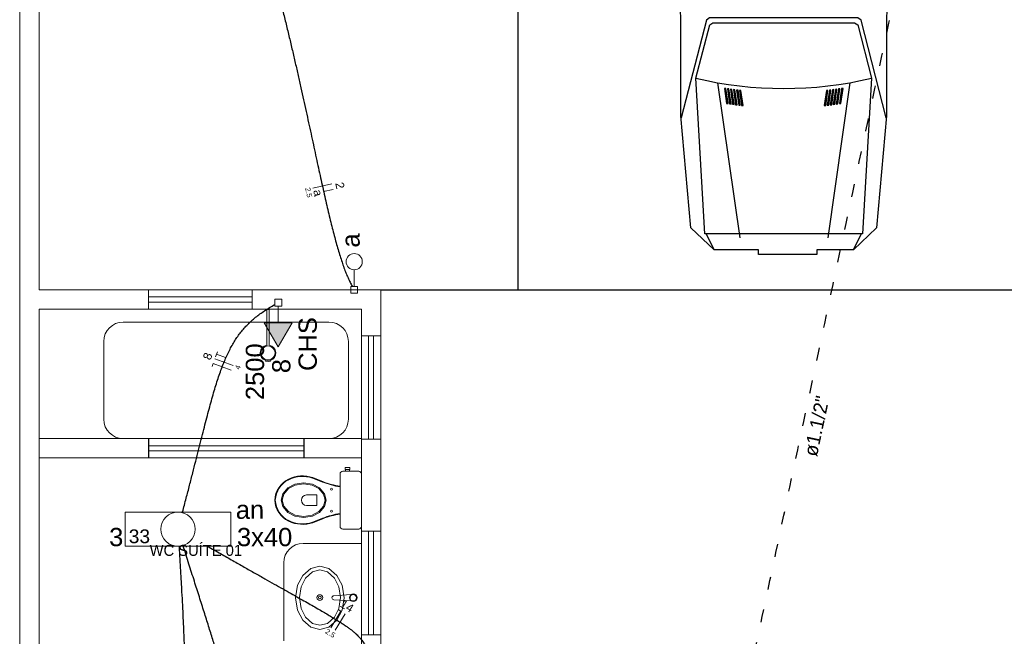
# Model space of a CAD drawing. Header units: millimetres. Extents: x 26 to 1362, y 24 to 358.
# Tile 245 of 256: x 1285 to 1292, y 270 to 275. Entities that reach past the tile are written whole.
import ezdxf

# ---------------------------------------------------------------- set-up
doc = ezdxf.new("R2010")
doc.units = ezdxf.units.MM
doc.linetypes.add('DOT2', pattern=[3.175, 0, -3.175])
for name, color, linetype in [('ARQ-PISO', 8, 'Continuous'), ('EXTERN', 7, 'Continuous'), ('EXTERN-I', 251, 'Continuous'), ('LOUÇAS', 7, 'Continuous')]:
    doc.layers.add(name, color=color, linetype=linetype)
for name, color, linetype, lineweight in [('EL-Condutos', 4, 'Continuous', 30), ('EL-Fios', 9, 'Continuous', 20), ('EL-Textos condutos', 7, 'Continuous', 20), ('EL-Textos fios', 7, 'Continuous', 20), ('EL-Textos pontos', 5, 'Continuous', 20), ('MB ALVENARIA', 7, 'Continuous', 20), ('MB ESQUADRIA', 7, 'Continuous', 20), ('MB MOBILIÁRIO', 8, 'Continuous', 5), ('MB TEXTO 0', 7, 'Continuous', 20), ('P-SIMBOL', 5, 'Continuous', 20)]:
    doc.layers.add(name, color=color, linetype=linetype, lineweight=lineweight)
doc.styles.add('arial', font='arial.ttf')
doc.styles.add('AvantGardeBkBT', font='txt')

msp = doc.modelspace()

# ---------------------------------------------------------------- hatches: boundary and pattern name
at = {"layer": 'P-SIMBOL', "linetype": 'Continuous'}
msp.add_hatch(color=256, dxfattribs=at).paths.add_polyline_path([(1286.6093, 272.4329), (1286.7176, 272.2454), (1286.8258, 272.4329)])

# ---------------------------------------------------------------- linework, layer by layer
at = {"layer": 'ARQ-PISO'}
for p, q in [((1288.5705, 281.8435), (1288.5705, 272.6875)), ((1287.51, 272.6875), (1296.6105, 272.6875))]:
    msp.add_line(p, q, dxfattribs=at)
for points in [[(1285.714, 271.537), (1285.714, 271.387)], [(1286.9145, 271.537), (1286.9145, 271.387)]]:
    msp.add_lwpolyline(points, dxfattribs=at)
at = {"layer": 'EL-Condutos', "linetype": 'DOT2', "ltscale": 0.05}
for points in [[(1285.0543, 244.8112), (1285.4741, 246.78), (1285.867, 248.6223), (1286.2347, 250.3469), (1286.5793, 251.963), (1286.9027, 253.4796), (1287.2069, 254.9057), (1287.4936, 256.2505), (1287.7649, 257.5229), (1288.0228, 258.7319), (1288.269, 259.8867), (1288.5056, 260.9963), (1288.7345, 262.0696), (1288.9576, 263.1159), (1289.1768, 264.144), (1289.3942, 265.1631), (1289.6115, 266.1822), (1289.8307, 267.2104), (1290.0538, 268.2566), (1290.2827, 269.33), (1290.5193, 270.4396), (1290.7656, 271.5944), (1291.0234, 272.8034), (1291.2947, 274.0758), (1291.5815, 275.4205), (1291.8856, 276.8467), (1292.209, 278.3633), (1292.5536, 279.9794), (1292.9214, 281.704), (1293.3142, 283.5462), (1293.734, 285.5151)], [(1296.4832, 270.7306), (1296.1238, 270.4314), (1295.7878, 270.1511), (1295.4744, 269.889), (1295.1825, 269.6442), (1294.9115, 269.416), (1294.6602, 269.2036), (1294.428, 269.0062), (1294.2137, 268.8229), (1294.0167, 268.6531), (1293.836, 268.496), (1293.6706, 268.3507), (1293.5198, 268.2165), (1293.3825, 268.0927), (1293.258, 267.9783), (1293.1453, 267.8727), (1293.0435, 267.775), (1292.9518, 267.6845), (1292.8692, 267.6004), (1292.7948, 267.5219), (1292.7279, 267.4482), (1292.6674, 267.3785), (1292.6125, 267.3121), (1292.5623, 267.2482), (1292.5159, 267.186), (1292.4724, 267.1247), (1292.4309, 267.0635), (1292.3905, 267.0017), (1292.3504, 266.9384), (1292.3096, 266.8729), (1292.2672, 266.8044)]]:
    msp.add_spline(points, degree=3, dxfattribs=at)
at = {"layer": 'EL-Condutos', "linetype": 'Continuous'}
for points in [[(1286.7526, 274.8443), (1286.7781, 274.7406), (1286.8027, 274.6388), (1286.8264, 274.5387), (1286.8492, 274.4404), (1286.8712, 274.3441), (1286.8925, 274.2498), (1286.913, 274.1574), (1286.9329, 274.0672), (1286.9521, 273.979), (1286.9708, 273.8931), (1286.9889, 273.8093), (1287.0065, 273.7279), (1287.0237, 273.6488), (1287.0404, 273.5721), (1287.0568, 273.4978), (1287.0729, 273.4261), (1287.0887, 273.3569), (1287.1042, 273.2903), (1287.1196, 273.2263), (1287.1348, 273.1651), (1287.1499, 273.1067), (1287.165, 273.0511), (1287.18, 272.9983), (1287.1951, 272.9485), (1287.2103, 272.9017), (1287.2256, 272.858), (1287.241, 272.8173), (1287.2567, 272.7798), (1287.2726, 272.7454), (1287.2888, 272.7144)], [(1285.9778, 270.9704), (1286.0057, 271.076), (1286.0318, 271.1764), (1286.0563, 271.2718), (1286.0793, 271.3625), (1286.1011, 271.4484), (1286.1217, 271.5299), (1286.1414, 271.6071), (1286.1603, 271.6801), (1286.1785, 271.7492), (1286.1962, 271.8144), (1286.2136, 271.876), (1286.2308, 271.9341), (1286.248, 271.9888), (1286.2654, 272.0405), (1286.283, 272.0891), (1286.3011, 272.1349), (1286.3198, 272.1781), (1286.3393, 272.2187), (1286.3598, 272.2571), (1286.3813, 272.2933), (1286.4041, 272.3275), (1286.4282, 272.3599), (1286.454, 272.3906), (1286.4815, 272.4198), (1286.5108, 272.4478), (1286.5422, 272.4745), (1286.5759, 272.5003), (1286.6118, 272.5253), (1286.6503, 272.5496), (1286.6915, 272.5734)], [(1285.9499, 270.7041), (1285.9573, 270.5794), (1285.9642, 270.462), (1285.9703, 270.3516), (1285.9758, 270.248), (1285.9806, 270.1509), (1285.9846, 270.0601), (1285.9879, 269.9754), (1285.9904, 269.8966), (1285.9921, 269.8233), (1285.993, 269.7553), (1285.993, 269.6925), (1285.9921, 269.6345), (1285.9903, 269.5811), (1285.9875, 269.5321), (1285.9838, 269.4873), (1285.9791, 269.4463), (1285.9734, 269.409), (1285.9667, 269.3752), (1285.9588, 269.3445), (1285.9499, 269.3167), (1285.9399, 269.2916), (1285.9287, 269.269), (1285.9164, 269.2487), (1285.9029, 269.2302), (1285.8881, 269.2136), (1285.8722, 269.1984), (1285.8549, 269.1844), (1285.8364, 269.1715), (1285.8165, 269.1594), (1285.7953, 269.1478)], [(1286.9183, 267.7471), (1286.8742, 267.8866), (1286.8328, 268.0175), (1286.7939, 268.1407), (1286.7573, 268.2566), (1286.7227, 268.3659), (1286.6901, 268.4691), (1286.6592, 268.5669), (1286.6298, 268.6599), (1286.6017, 268.7487), (1286.5748, 268.8339), (1286.5488, 268.916), (1286.5236, 268.9958), (1286.499, 269.0737), (1286.4747, 269.1504), (1286.4507, 269.2266), (1286.4266, 269.3027), (1286.4023, 269.3794), (1286.3777, 269.4573), (1286.3525, 269.5371), (1286.3265, 269.6192), (1286.2996, 269.7044), (1286.2716, 269.7932), (1286.2422, 269.8862), (1286.2112, 269.984), (1286.1786, 270.0873), (1286.1441, 270.1965), (1286.1074, 270.3125), (1286.0685, 270.4356), (1286.0271, 270.5666), (1285.983, 270.706)], [(1286.1718, 270.7044), (1286.2719, 270.6473), (1286.366, 270.5937), (1286.4544, 270.5436), (1286.5372, 270.4968), (1286.6146, 270.4531), (1286.6868, 270.4124), (1286.7541, 270.3745), (1286.8165, 270.3392), (1286.8745, 270.3065), (1286.9281, 270.2762), (1286.9775, 270.248), (1287.0229, 270.2219), (1287.0646, 270.1977), (1287.1028, 270.1752), (1287.1376, 270.1543), (1287.1693, 270.1349), (1287.198, 270.1167), (1287.224, 270.0996), (1287.2475, 270.0835), (1287.2686, 270.0682), (1287.2876, 270.0536), (1287.3046, 270.0394), (1287.32, 270.0256), (1287.3338, 270.012), (1287.3463, 269.9984), (1287.3577, 269.9847), (1287.3681, 269.9707), (1287.3779, 269.9563), (1287.3872, 269.9413), (1287.3961, 269.9256)]]:
    msp.add_spline(points, degree=3, dxfattribs=at)
at = {"layer": 'EL-Fios'}
for p, q in [((1286.9853, 273.4737), (1287.1318, 273.5062)), ((1287.0682, 273.4463), (1287.1415, 273.4625)), ((1286.2329, 272.17), (1286.2468, 272.2075)), ((1286.3102, 272.1627), (1286.2398, 272.1887)), ((1286.2052, 272.0949), (1286.2138, 272.1184)), ((1286.3545, 272.0664), (1286.2138, 272.1184)), ((1286.3675, 272.1015), (1286.2268, 272.1535)), ((1287.1812, 270.2156), (1287.2025, 270.2025)), ((1287.1243, 270.0746), (1287.2025, 270.2025)), ((1287.1563, 270.055), (1287.2345, 270.183))]:
    msp.add_line(p, q, dxfattribs=at)
at = {"layer": 'EXTERN'}
msp.add_lwpolyline([(1291.426, 276.7815), (1291.42, 274.161), (1291.42, 274.161), (1291.42, 274.0335), (1291.343, 273.166), (1291.343, 273.166), (1291.1645, 272.9955), (1291.1645, 272.9955), (1290.881, 272.9955), (1290.881, 272.9615), (1290.431, 272.9615), (1290.431, 272.9955), (1290.087, 272.9955), (1289.9085, 273.166), (1289.9085, 273.166), (1289.8315, 274.0335), (1289.8315, 274.0335), (1289.8315, 274.161), (1289.8255, 276.7815)], dxfattribs=at)
at = {"layer": 'EXTERN-I'}
for p, q in [((1290.115, 274.2885), (1290.2855, 273.089)), ((1291.136, 274.2885), (1290.966, 273.089)), ((1290.087, 272.9955), (1290.0275, 273.1185)), ((1291.1645, 272.9955), (1291.224, 273.1185))]:
    msp.add_line(p, q, dxfattribs=at)
for points in [[(1291.419, 274.0165), (1291.2235, 274.7725), (1291.199, 274.7895), (1291.199, 274.7895), (1290.053, 274.7895), (1290.053, 274.7895), (1290.028, 274.7725), (1290.028, 274.7725), (1289.8325, 274.0165)], [(1291.2345, 273.12), (1290.017, 273.12), (1290.017, 273.12), (1289.947, 274.323), (1290.0535, 274.735), (1290.078, 274.752), (1290.078, 274.752), (1291.1735, 274.752), (1291.1735, 274.752), (1291.198, 274.735), (1291.198, 274.735), (1291.3045, 274.323), (1291.2345, 273.12)], [(1290.179, 274.2435), (1290.167, 274.245), (1290.167, 274.245), (1290.1835, 274.128), (1290.1955, 274.1265), (1290.1955, 274.1265), (1290.179, 274.2435)], [(1290.219, 274.123), (1290.2025, 274.24), (1290.1905, 274.2415), (1290.1905, 274.2415), (1290.207, 274.1245), (1290.219, 274.123), (1290.219, 274.123)], [(1291.0445, 274.1245), (1291.061, 274.2415), (1291.0495, 274.24), (1291.0495, 274.24), (1291.0325, 274.123), (1291.0445, 274.1245), (1291.0445, 274.1245)], [(1291.0725, 274.2435), (1291.056, 274.1265), (1291.068, 274.128), (1291.068, 274.128), (1291.0845, 274.245), (1291.0725, 274.2435), (1291.0725, 274.2435)], [(1290.214, 274.2385), (1290.2305, 274.1215), (1290.242, 274.12), (1290.242, 274.12), (1290.2255, 274.2365), (1290.214, 274.2385), (1290.214, 274.2385)], [(1290.2655, 274.117), (1290.249, 274.2335), (1290.237, 274.235), (1290.237, 274.235), (1290.254, 274.1185), (1290.2655, 274.117), (1290.2655, 274.117)], [(1290.2725, 274.2305), (1290.2605, 274.232), (1290.2605, 274.232), (1290.2775, 274.116), (1290.289, 274.1145), (1290.289, 274.1145), (1290.2725, 274.2305)], [(1290.312, 274.112), (1290.2955, 274.228), (1290.284, 274.2295), (1290.284, 274.2295), (1290.3005, 274.1135), (1290.312, 274.112), (1290.312, 274.112)], [(1290.9675, 274.2295), (1290.956, 274.228), (1290.956, 274.228), (1290.9395, 274.112), (1290.951, 274.1135), (1290.951, 274.1135), (1290.9675, 274.2295)], [(1290.9745, 274.116), (1290.991, 274.232), (1290.979, 274.2305), (1290.979, 274.2305), (1290.963, 274.1145), (1290.9745, 274.116), (1290.9745, 274.116)], [(1290.9975, 274.1185), (1291.014, 274.235), (1291.0025, 274.2335), (1291.0025, 274.2335), (1290.986, 274.117), (1290.9975, 274.1185), (1290.9975, 274.1185)], [(1291.009, 274.12), (1291.021, 274.1215), (1291.021, 274.1215), (1291.0375, 274.2385), (1291.026, 274.2365), (1291.026, 274.2365), (1291.009, 274.12)]]:
    msp.add_lwpolyline(points, dxfattribs=at)
msp.add_arc((1290.6255, 277.185), 2.9411, 256.655, 283.345, dxfattribs=at)
at = {"layer": 'LOUÇAS'}
for p, q in [((1286.628, 272.5375), (1286.648, 272.5375)), ((1286.658, 272.1355), (1286.6565, 272.141))]:
    msp.add_line(p, q, dxfattribs=at)
msp.add_arc((1286.6575, 272.1355), 0.000485, 263.979, 17.388, dxfattribs=at)
at = {"layer": 'MB ALVENARIA'}
msp.add_line((1284.718, 244.7595), (1284.718, 289.709), dxfattribs=at)
for points in [[(1284.868, 272.6875), (1284.868, 281.8435)], [(1284.868, 272.6875), (1285.714, 272.6875)], [(1285.714, 272.6875), (1285.714, 272.5375)], [(1286.5145, 272.6875), (1287.51, 272.6875)], [(1286.5145, 272.6875), (1286.5145, 272.5375)], [(1287.51, 272.332), (1287.51, 272.6875)], [(1284.868, 272.5375), (1285.714, 272.5375)], [(1284.868, 269.1355), (1284.868, 272.5375)], [(1286.5145, 272.5375), (1287.36, 272.5375)], [(1287.36, 272.332), (1287.36, 272.5375)], [(1287.51, 272.332), (1287.36, 272.332)], [(1287.36, 270.82), (1287.36, 271.5315)], [(1287.51, 271.5315), (1287.36, 271.5315)], [(1287.51, 270.82), (1287.51, 271.5315)], [(1287.51, 270.82), (1287.36, 270.82)], [(1287.36, 269.7255), (1287.36, 270.0195)], [(1287.51, 270.0195), (1287.36, 270.0195)], [(1287.51, 269.6635), (1287.51, 270.0195)]]:
    msp.add_lwpolyline(points, dxfattribs=at)
at = {"layer": 'MB ESQUADRIA', "linetype": 'Continuous'}
msp.add_line((1287.1095, 271.537), (1285.5185, 271.537), dxfattribs=at)
for points in [[(1285.714, 272.6875), (1286.5145, 272.6875)], [(1286.5145, 272.6325), (1285.714, 272.6325)], [(1286.5145, 272.5925), (1285.714, 272.5925)], [(1285.714, 272.5375), (1286.5145, 272.5375)], [(1287.36, 272.332), (1287.36, 271.5315)], [(1287.415, 271.5315), (1287.415, 272.332)], [(1287.455, 271.5315), (1287.455, 272.332)], [(1287.51, 272.332), (1287.51, 271.5315)], [(1284.868, 271.537), (1285.5185, 271.537)], [(1287.1095, 271.537), (1287.36, 271.537)], [(1286.9145, 271.482), (1285.714, 271.482)], [(1286.9145, 271.442), (1285.714, 271.442)], [(1285.714, 271.387), (1284.868, 271.387)], [(1285.714, 271.387), (1286.9145, 271.387)], [(1286.9145, 271.387), (1287.36, 271.387)], [(1287.36, 270.82), (1287.36, 270.0195)], [(1287.415, 270.0195), (1287.415, 270.82)], [(1287.455, 270.0195), (1287.455, 270.82)], [(1287.51, 270.82), (1287.51, 270.0195)]]:
    msp.add_lwpolyline(points, dxfattribs=at)
at = {"layer": 'MB MOBILIÁRIO'}
for p, q in [((1286.628, 272.2595), (1286.628, 272.5375)), ((1286.648, 272.2595), (1286.648, 272.5375)), ((1285.5185, 272.4375), (1287.1095, 272.4375)), ((1285.3685, 271.687), (1285.3685, 272.2875)), ((1287.2595, 272.2875), (1287.2595, 271.687)), ((1286.6205, 272.141), (1286.619, 272.1355)), ((1286.638, 272.132), (1286.638, 272.1385)), ((1286.638, 272.132), (1286.638, 272.1385)), ((1287.36, 271.2645), (1287.36, 270.857)), ((1286.9095, 270.7265), (1287.36, 270.7265)), ((1286.7595, 269.9745), (1286.7595, 270.5765)), ((1287.1475, 270.3215), (1287.279, 270.3305)), ((1287.1475, 270.2915), (1287.279, 270.283))]:
    msp.add_line(p, q, dxfattribs=at)
for points in [[(1287.36, 271.2645), (1287.36, 271.2645), (1287.3585, 271.2725), (1287.354, 271.2785), (1287.3475, 271.283), (1287.34, 271.2845), (1287.216, 271.2845), (1287.216, 271.2845), (1287.208, 271.283), (1287.2015, 271.2785), (1287.197, 271.2725), (1287.1955, 271.2645), (1287.1955, 271.061)], [(1287.2345, 271.2975), (1287.2345, 271.3125), (1287.2525, 271.3125), (1287.27, 271.3125), (1287.27, 271.2975), (1287.2675, 271.2975), (1287.2675, 271.2845)], [(1287.2345, 271.2975), (1287.2375, 271.2975)], [(1287.2675, 271.2975), (1287.2375, 271.2975)], [(1287.2375, 271.2975), (1287.2375, 271.2845)], [(1287.0875, 271.061), (1287.075, 271.11), (1287.075, 271.11), (1287.0365, 271.1555), (1287.0365, 271.1555), (1286.982, 271.184), (1286.982, 271.184), (1286.9135, 271.1945), (1286.9135, 271.1945), (1286.845, 271.184), (1286.845, 271.184), (1286.7905, 271.1555), (1286.7905, 271.1555), (1286.752, 271.11), (1286.752, 271.11), (1286.7395, 271.061), (1286.7395, 271.061), (1286.752, 271.012), (1286.752, 271.012), (1286.7905, 270.9665), (1286.7905, 270.9665), (1286.845, 270.938), (1286.845, 270.938), (1286.9135, 270.9275), (1286.9135, 270.9275), (1286.982, 270.938), (1286.982, 270.938), (1287.0365, 270.9665), (1287.0365, 270.9665), (1287.075, 271.012), (1287.075, 271.012), (1287.0875, 271.061), (1287.0875, 271.061)], [(1287.0795, 271.061), (1287.068, 271.107), (1287.068, 271.107), (1287.0315, 271.15), (1287.0315, 271.15), (1286.979, 271.177), (1286.979, 271.177), (1286.9135, 271.187), (1286.9135, 271.187), (1286.848, 271.177), (1286.848, 271.177), (1286.796, 271.15), (1286.796, 271.15), (1286.7595, 271.107), (1286.7595, 271.107), (1286.7475, 271.061), (1286.7475, 271.061), (1286.7595, 271.015), (1286.7595, 271.015), (1286.796, 270.972), (1286.796, 270.972), (1286.848, 270.945), (1286.848, 270.945), (1286.9135, 270.935), (1286.9135, 270.935), (1286.979, 270.945), (1286.979, 270.945), (1287.0315, 270.972), (1287.0315, 270.972), (1287.068, 271.015), (1287.068, 271.015), (1287.0795, 271.061), (1287.0795, 271.061)], [(1287.195, 271.1635), (1287.195, 271.1635), (1287.1955, 271.1635)], [(1286.937, 271.101), (1287.0145, 271.101), (1287.0145, 271.0605)], [(1286.937, 271.02), (1287.0145, 271.02), (1287.0145, 271.061)], [(1287.36, 270.857), (1287.36, 270.857), (1287.3585, 270.849), (1287.354, 270.8435), (1287.3475, 270.839), (1287.34, 270.8375), (1287.216, 270.8375), (1287.216, 270.8375), (1287.208, 270.839), (1287.2015, 270.8435), (1287.197, 270.849), (1287.1955, 270.857), (1287.1955, 271.061)], [(1287.195, 270.9585), (1287.195, 270.9585), (1287.1955, 270.959)], [(1287.039, 270.061), (1286.97, 270.0785), (1286.97, 270.0785), (1286.9065, 270.1325), (1286.9065, 270.1325), (1286.867, 270.2095), (1286.867, 270.2095), (1286.852, 270.306), (1286.852, 270.306), (1286.867, 270.4025), (1286.867, 270.4025), (1286.9065, 270.4795), (1286.9065, 270.4795), (1286.97, 270.5335), (1286.97, 270.5335), (1287.039, 270.551), (1287.039, 270.551), (1287.1075, 270.5335), (1287.1075, 270.5335), (1287.1715, 270.4795), (1287.1715, 270.4795), (1287.211, 270.4025), (1287.211, 270.4025), (1287.226, 270.306), (1287.226, 270.306), (1287.211, 270.2095), (1287.211, 270.2095), (1287.1715, 270.1325), (1287.1715, 270.1325), (1287.1075, 270.0785), (1287.1075, 270.0785), (1287.039, 270.061), (1287.039, 270.061)], [(1287.1975, 270.3075), (1287.1845, 270.223), (1287.1845, 270.223), (1287.151, 270.156), (1287.151, 270.156), (1287.0975, 270.1085), (1287.0975, 270.1085), (1287.04, 270.0935), (1287.04, 270.0935), (1286.982, 270.1085), (1286.982, 270.1085), (1286.9285, 270.156), (1286.9285, 270.156), (1286.8945, 270.223), (1286.8945, 270.223), (1286.8825, 270.3075), (1286.8825, 270.3075), (1286.8945, 270.392), (1286.8945, 270.392), (1286.9285, 270.459), (1286.9285, 270.459), (1286.982, 270.5065), (1286.982, 270.5065), (1287.04, 270.5215), (1287.04, 270.5215), (1287.0975, 270.5065), (1287.0975, 270.5065), (1287.151, 270.459), (1287.151, 270.459), (1287.1845, 270.392), (1287.1845, 270.392), (1287.1975, 270.3075), (1287.1975, 270.3075)]]:
    msp.add_lwpolyline(points, dxfattribs=at)
for centre, radius in [((1286.638, 272.199), 0.0542), ((1287.1285, 271.145), 0.00752), ((1287.1285, 270.9765), 0.00752), ((1287.039, 270.3075), 0.0225), ((1287.039, 270.3075), 0.0106), ((1287.2975, 270.3065), 0.03), ((1287.2975, 270.3065), 0.025)]:
    msp.add_circle(centre, radius, dxfattribs=at)
for centre, radius, start, end in [((1285.5185, 272.2875), 0.1501, 90, 180), ((1287.1095, 272.2875), 0.1501, 0, 90), ((1286.638, 272.199), 0.0608, 99.4687, 253.009), ((1286.638, 272.199), 0.0608, 287.388, 80.5313), ((1286.6195, 272.1355), 0.000485, 163.009, 275.289), ((1286.623, 272.0965), 0.0388, 66.6467, 95.2895), ((1286.638, 272.199), 0.0608, 253.009, 287.388), ((1286.6535, 272.0965), 0.0388, 83.9787, 113.353), ((1285.5185, 271.687), 0.1501, 180, 270), ((1287.1095, 271.687), 0.1501, 270, 0), ((1286.8795, 271.0525), 0.19, 115.762, 177.208), ((1286.8795, 271.0525), 0.1852, 115.762, 177.208), ((1286.9065, 270.9935), 0.255, 72.0904, 115.446), ((1286.906, 270.997), 0.2469, 71.867, 115.762), ((1297.5065, 296.452), 27.3278, 247.351, 247.526), ((1298.1055, 297.891), 28.8818, 247.354, 247.518), ((1287.3265, 271.92), 0.7678, 249.691, 260.163), ((1287.3265, 271.92), 0.7631, 249.691, 260.163), ((1286.8795, 271.0695), 0.19, 182.792, 244.238), ((1286.8795, 271.0695), 0.1852, 182.792, 244.238), ((1286.937, 271.0605), 0.0405, 90, 270), ((1286.9065, 271.1285), 0.255, 244.554, 287.91), ((1286.906, 271.125), 0.2469, 244.238, 288.133), ((1297.5065, 245.67), 27.3278, 112.474, 112.649), ((1298.1055, 244.231), 28.8818, 112.482, 112.646), ((1287.3265, 270.202), 0.7678, 99.837, 110.309), ((1287.3265, 270.202), 0.7631, 99.837, 110.309), ((1286.9095, 270.5765), 0.1501, 90, 180), ((1287.1475, 270.3065), 0.015, 90, 270)]:
    msp.add_arc(centre, radius, start, end, dxfattribs=at)
at = {"layer": 'P-SIMBOL'}
for p, q in [((1287.3048, 272.8425), (1287.3048, 272.714)), ((1287.2782, 272.714), (1287.3313, 272.714)), ((1287.2782, 272.661), (1287.2782, 272.714)), ((1287.3313, 272.661), (1287.2782, 272.661)), ((1287.3313, 272.714), (1287.3313, 272.661)), ((1286.6911, 272.614), (1286.7441, 272.614)), ((1286.6911, 272.561), (1286.6911, 272.614)), ((1286.7441, 272.614), (1286.7441, 272.561)), ((1286.7441, 272.561), (1286.6911, 272.561)), ((1286.7176, 272.4329), (1286.7176, 272.561)), ((1286.7176, 272.2454), (1286.6093, 272.4329)), ((1286.6093, 272.4329), (1286.8258, 272.4329)), ((1286.8258, 272.4329), (1286.7176, 272.2454)), ((1285.5338, 270.969), (1286.3498, 270.969)), ((1285.5338, 270.969), (1285.5338, 270.704)), ((1286.3498, 270.969), (1286.3498, 270.704)), ((1285.5338, 270.704), (1286.3498, 270.704))]:
    msp.add_line(p, q, dxfattribs=at)
for centre, radius in [((1287.3048, 272.905), 0.0625), ((1285.9418, 270.8365), 0.1325)]:
    msp.add_circle(centre, radius, dxfattribs=at)

# ---------------------------------------------------------------- texts
at = {"layer": 'EL-Textos condutos', "insert": (1290.9339, 271.6223), "char_height": 0.1059, "width": 0.88956, "attachment_point": 8, "rotation": 77.96237, "line_spacing_factor": 0.798, "style": 'arial'}
msp.add_mtext('ø1.1/2"', dxfattribs=at)
at = {"layer": 'EL-Textos fios', "attachment_point": 8, "line_spacing_factor": 0.798, "style": 'arial'}
for s, insert, char_height, width, rotation in [('2.5', (1286.9329, 273.4354), 0.04, 0.144, 282.51403), ('2', (1287.163, 273.4866), 0.065, 0.078, 282.51403), ('a', (1286.992, 273.4296), 0.065, 0.078, 282.51403), ('8', (1286.2024, 272.1624), 0.065, 0.078, 69.7175), ('4', (1286.4232, 272.0811), 0.04, 0.048, 69.7175), ('14', (1287.2322, 270.2148), 0.065, 0.156, 328.54546), ('2.5', (1287.1094, 270.0143), 0.04, 0.144, 328.54546)]:
    msp.add_mtext(s, dxfattribs=dict(at, insert=insert, char_height=char_height, width=width, rotation=rotation))
at = {"layer": 'EL-Textos pontos', "char_height": 0.1412, "rotation": 90.00021, "line_spacing_factor": 0.798, "style": 'arial'}
for s, insert, width, attachment_point in [('a', (1287.3489, 273.0135), 0.16944, 7), ('CHS', (1287.0174, 272.268), 0.50832, 8), ('2500', (1286.6094, 272.054), 0.67776, 8), ('8', (1286.8134, 272.0975), 0.16944, 8)]:
    msp.add_mtext(s, dxfattribs=dict(at, insert=insert, width=width, attachment_point=attachment_point))
at = {"layer": 'EL-Textos pontos', "char_height": 0.1412, "attachment_point": 7, "line_spacing_factor": 0.798, "style": 'arial'}
for s, insert, width in [('an', (1286.389, 270.9146), 0.33888), ('3', (1285.4095, 270.7031), 0.16944), ('3x40', (1286.398, 270.7031), 0.67776)]:
    msp.add_mtext(s, dxfattribs=dict(at, insert=insert, width=width))
at = {"layer": 'MB TEXTO 0', "insert": (1285.723, 270.6291), "char_height": 0.085056, "width": 1.122733, "attachment_point": 7, "rotation": 0.00084, "line_spacing_factor": 0.798, "style": 'AvantGardeBkBT'}
msp.add_mtext('WC SUÍTE 01', dxfattribs=at)
at = {"layer": 'P-SIMBOL', "insert": (1285.5615, 270.7269), "char_height": 0.1059, "width": 0.25416, "attachment_point": 7, "line_spacing_factor": 0.798, "style": 'arial'}
msp.add_mtext('33', dxfattribs=at)

doc.saveas('drawing.dxf')
